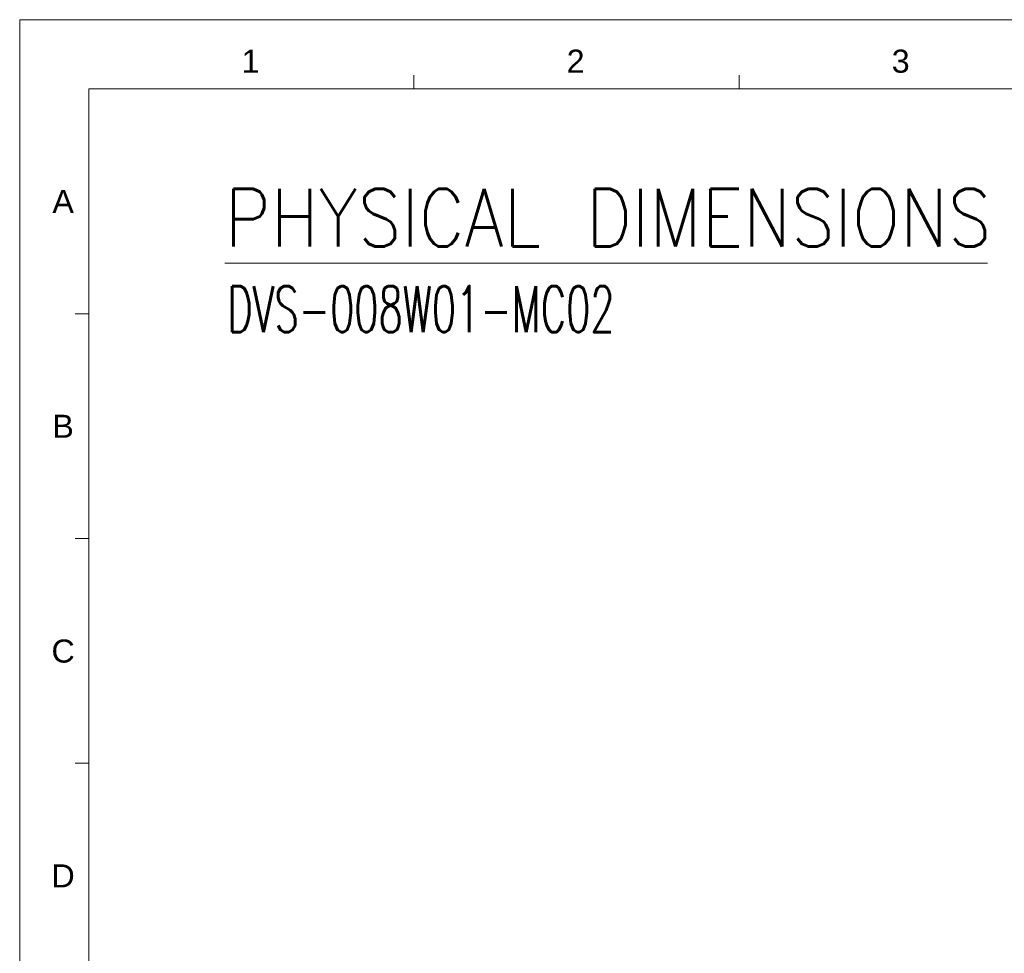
# Model space of a CAD drawing. Extents: x 758 to 1649, y -76 to 554.
# Tile 7 of 20: x 758 to 1078, y 250 to 554. Entities that reach past the tile are written whole.
import ezdxf
from ezdxf.enums import TextEntityAlignment as Align

# ---------------------------------------------------------------- set-up
doc = ezdxf.new("R2010")
doc.units = 0
doc.header["$LTSCALE"] = 2
doc.header["$MEASUREMENT"] = 0
doc.layers.get('0').update_dxf_attribs({"linetype": 'CONTINUOUS'})
doc.styles.get("Standard").update_dxf_attribs({"font": 'txt.shx', "width": 0.75, "oblique": 15})
doc.styles.add('TEXTSTYLE_1', font='ARIAL.TTF')

msp = doc.modelspace()

# ---------------------------------------------------------------- linework, layer by layer
at = {"linetype": 'Continuous', "lineweight": 5}
for p, q in [((758.111, 553.611), (1649.111, 553.611)), ((758.111, 553.611), (758.111, -76.389)), ((886.361, 531.111), (886.361, 535.611)), ((992.111, 531.111), (992.111, 535.611)), ((780.611, 531.111), (1626.611, 531.111)), ((780.611, 531.111), (780.611, -53.889)), ((780.611, 457.986), (776.111, 457.986)), ((780.611, 384.861), (776.111, 384.861)), ((780.611, 311.736), (776.111, 311.736))]:
    msp.add_line(p, q, dxfattribs=at)
at = {"color": 0, "linetype": 'Continuous', "lineweight": 5}
msp.add_line((824.88, 474.382), (1072.969, 474.382), dxfattribs=at)

# ---------------------------------------------------------------- texts
at = {"linetype": 'Continuous', "lineweight": 5, "style": 'TEXTSTYLE_1'}
for s, p in [('1', (833.205, 536.369)), ('2', (938.955, 536.369)), ('3', (1044.705, 536.369)), ('A', (772.236, 490.752)), ('B', (772.236, 417.627)), ('C', (772.236, 344.502)), ('D', (772.236, 271.377))]:
    msp.add_text(s, height=7.5, dxfattribs=at).set_placement(p, align=Align.CENTER)
at = {"color": 0, "linetype": 'Continuous', "lineweight": 5}
for s, height, width, p, p2 in [('PHYSICAL DIMENSIONS', 18.75, 0.75283, (824.867, 479.796), (1074.242, 479.796)), ('DVS-008W01-MC02', 15, 0.586047, (825.625, 451.982), (951.625, 451.982))]:
    msp.add_text(s, height=height, dxfattribs=dict(at, width=width)).set_placement(p, p2, align=Align.FIT)

doc.saveas('drawing.dxf')
